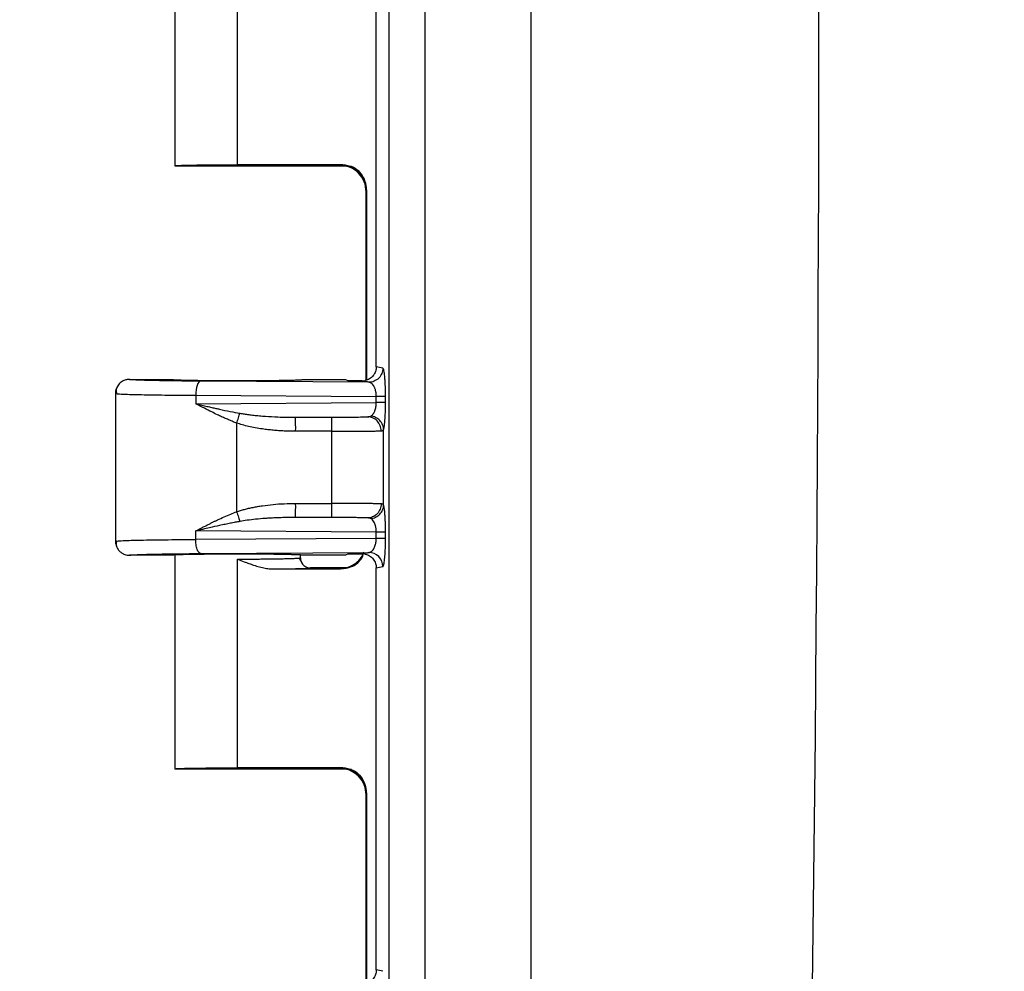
# Model space of a CAD drawing. Header units: inches. Extents: x 1 to 43, y 1 to 33.
# Tile 6 of 20: x 10 to 12.5, y 10.8 to 13.2. Entities that reach past the tile are written whole.
import ezdxf

# ---------------------------------------------------------------- set-up
doc = ezdxf.new("R2010")
doc.units = ezdxf.units.IN
doc.header["$LTSCALE"] = 4
doc.header["$MEASUREMENT"] = 0
doc.layers.add('DIMENSIONS', color=140, linetype='Continuous', lineweight=25)
doc.styles.add('SLDTEXTSTYLE0', font='TXT', dxfattribs={"width": 0.7})
doc.dimstyles.new('SLDDIMSTYLE0', dxfattribs={"dimtxt": 0.339844, "dimasz": 0.52, "dimexe": 0, "dimexo": 0.0625, "dimgap": 0.084961, "dimtad": 0, "dimtih": 1, "dimtoh": 1, "dimrnd": 1e-09, "dimzin": 12, "dimdsep": 46, "dimtxsty": 'SLDTEXTSTYLE0', "dimsah": 1, "dimcen": 0.09, "dimadec": 0, "dimazin": 3, "dimtfac": 1, "dimtofl": 0, "dimtmove": 0, "dimatfit": 3, "dimfxl": 0, "dimfrac": 2, "dimtolj": 1, "dimtzin": 12, "dimarcsym": 0})
doc.dimstyles.new('SLDDIMSTYLE2', dxfattribs={"dimtxt": 0.339844, "dimasz": 0.52, "dimexe": 0, "dimexo": 0.0625, "dimgap": 0.084961, "dimtad": 0, "dimtih": 1, "dimtoh": 1, "dimrnd": 1e-09, "dimzin": 4, "dimdsep": 46, "dimtxsty": 'SLDTEXTSTYLE0', "dimsah": 1, "dimcen": 0.09, "dimadec": 0, "dimazin": 1, "dimtfac": 1, "dimtofl": 0, "dimtmove": 0, "dimatfit": 3, "dimfxl": 0, "dimfrac": 2, "dimtolj": 1, "dimtzin": 12, "dimarcsym": 0})

# ---------------------------------------------------------------- blocks, each defined once
blk = doc.blocks.new('_D_4')
at = {"layer": 'DIMENSIONS'}
for p, q in [((12.1059, 19.3016), (6.2955, 19.3016)), ((6.7955, 19.3016), (6.7955, 14.294)), ((6.1492, 13.6778), (6.0351, 13.6778)), ((6.0351, 13.6778), (6.0351, 13.1377)), ((7.4418, 13.6778), (7.5559, 13.6778)), ((7.5559, 13.6778), (7.5559, 13.1377)), ((6.0351, 13.1377), (6.1492, 13.1377)), ((7.5559, 13.1377), (7.4418, 13.1377)), ((6.7955, 7.2766), (6.7955, 13.0616)), ((12.1059, 7.2766), (6.2955, 7.2766))]:
    blk.add_line(p, q, dxfattribs=at)
for points in [[(6.7955, 19.3016), (6.7155, 18.7816), (6.8755, 18.7816)], [(6.7955, 7.2766), (6.8755, 7.7966), (6.7155, 7.7966)]]:
    blk.add_solid(points, dxfattribs=at)
at = {"layer": 'DIMENSIONS', "char_height": 0.33333, "attachment_point": 1, "style": 'SLDTEXTSTYLE0'}
for s, insert in [('12.03', (6.1492, 14.1836)), ('305.4', (6.1492, 13.5674))]:
    blk.add_mtext(s, dxfattribs=dict(at, insert=insert))
blk = doc.blocks.new('_D_6')
at = {"layer": 'DIMENSIONS'}
for p, q in [((10.9586, 18.9914), (8.1853, 18.9914)), ((8.6853, 18.9914), (8.6853, 14.294)), ((8.039, 13.6778), (7.9248, 13.6778)), ((7.9248, 13.6778), (7.9248, 13.1377)), ((9.3316, 13.6778), (9.4457, 13.6778)), ((9.4457, 13.6778), (9.4457, 13.1377)), ((7.9248, 13.1377), (8.039, 13.1377)), ((9.4457, 13.1377), (9.3316, 13.1377)), ((8.6853, 7.5869), (8.6853, 13.0616)), ((10.9586, 7.5869), (8.1853, 7.5869))]:
    blk.add_line(p, q, dxfattribs=at)
for points in [[(8.6853, 18.9914), (8.6053, 18.4714), (8.7653, 18.4714)], [(8.6853, 7.5869), (8.7653, 8.1069), (8.6053, 8.1069)]]:
    blk.add_solid(points, dxfattribs=at)
at = {"layer": 'DIMENSIONS', "char_height": 0.33333, "attachment_point": 1, "style": 'SLDTEXTSTYLE0'}
for s, insert in [('11.40', (8.039, 14.1836)), ('289.7', (8.039, 13.5674))]:
    blk.add_mtext(s, dxfattribs=dict(at, insert=insert))
blk = doc.blocks.new('_D_7')
at = {"layer": 'DIMENSIONS'}
for p, q in [((12.2718, 19.9141), (4.4057, 19.9141)), ((4.9057, 19.9141), (4.9057, 14.294)), ((4.2594, 13.6778), (4.1453, 13.6778)), ((4.1453, 13.6778), (4.1453, 13.1377)), ((5.552, 13.6778), (5.6661, 13.6778)), ((5.6661, 13.6778), (5.6661, 13.1377)), ((4.1453, 13.1377), (4.2594, 13.1377)), ((5.6661, 13.1377), (5.552, 13.1377)), ((4.9057, 6.6641), (4.9057, 13.0616)), ((12.2718, 6.6641), (4.4057, 6.6641))]:
    blk.add_line(p, q, dxfattribs=at)
for points in [[(4.9057, 19.9141), (4.8257, 19.3941), (4.9857, 19.3941)], [(4.9057, 6.6641), (4.9857, 7.1841), (4.8257, 7.1841)]]:
    blk.add_solid(points, dxfattribs=at)
at = {"layer": 'DIMENSIONS', "char_height": 0.33333, "attachment_point": 1, "style": 'SLDTEXTSTYLE0'}
for s, insert in [('13.25', (4.2594, 14.1836)), ('336.6', (4.2594, 13.5674))]:
    blk.add_mtext(s, dxfattribs=dict(at, insert=insert))

msp = doc.modelspace()

# ---------------------------------------------------------------- linework, layer by layer
for p, q in [((10.9409, 18.711), (10.9409, 7.8672)), ((11.0305, 18.711), (11.0305, 7.8672)), ((11.2943, 17.6836), (11.2943, 8.8946)), ((10.4081, 13.3212), (10.4081, 12.7888)), ((10.5643, 12.7918), (10.5643, 13.311)), ((10.9096, 12.2891), (10.9096, 13.2892)), ((10.4081, 12.7891), (10.8362, 12.7891)), ((10.8208, 12.7918), (10.5643, 12.7918)), ((10.8208, 12.7918), (10.8192, 12.7903)), ((10.8477, 12.7876), (10.8362, 12.7891)), ((10.8842, 12.2557), (10.8842, 12.7253)), ((10.8858, 12.2563), (10.8858, 12.7268)), ((10.9259, 12.2858), (10.9096, 12.2891)), ((10.2956, 12.2579), (10.4006, 12.2579)), ((10.891, 12.2508), (10.4724, 12.2535)), ((10.7281, 12.2579), (10.8332, 12.2579)), ((10.8332, 12.2579), (10.84, 12.2545)), ((10.2606, 12.2232), (10.2606, 11.855)), ((10.2606, 12.2229), (10.267, 12.2221)), ((10.2606, 12.2229), (10.2653, 12.2222)), ((10.4604, 12.2185), (10.4604, 12.1973)), ((10.4604, 12.2185), (10.9096, 12.2156)), ((10.4604, 12.1973), (10.9096, 12.2001)), ((10.9096, 12.2001), (10.9096, 12.2156)), ((10.9325, 12.2001), (10.9325, 12.2156)), ((10.5622, 12.1494), (10.5622, 11.9289)), ((10.7087, 12.1638), (10.8883, 12.1649)), ((10.7087, 12.1638), (10.7989, 12.1638)), ((10.7992, 12.1288), (10.709, 12.1288)), ((10.7992, 11.9494), (10.7992, 12.1288)), ((10.9277, 11.9453), (10.9277, 12.133)), ((10.709, 11.9495), (10.7992, 11.9494)), ((10.8883, 11.9133), (10.7087, 11.9145)), ((10.7989, 11.9144), (10.7087, 11.9145)), ((10.4604, 11.8598), (10.4604, 11.881)), ((10.9096, 11.8781), (10.4604, 11.881)), ((10.2606, 11.8554), (10.2678, 11.856)), ((10.9096, 11.8626), (10.4604, 11.8598)), ((10.9096, 11.8626), (10.9096, 11.8781)), ((10.9325, 11.8626), (10.9325, 11.8781)), ((10.4006, 11.8204), (10.2956, 11.8204)), ((10.4081, 11.8204), (10.4081, 11.2888)), ((10.4724, 11.8248), (10.891, 11.8275)), ((10.5643, 11.2918), (10.5643, 11.811)), ((10.7256, 11.7991), (10.7176, 11.8138)), ((10.7281, 11.8204), (10.7206, 11.8211)), ((10.7206, 11.8141), (10.7206, 11.8204)), ((10.7265, 11.7979), (10.721, 11.8096)), ((10.8332, 11.8204), (10.7281, 11.8204)), ((10.84, 11.8238), (10.8332, 11.8204)), ((10.6443, 11.7867), (10.6842, 11.7868)), ((10.6554, 11.7864), (10.6763, 11.7867)), ((10.6554, 11.7864), (10.8208, 11.7864)), ((10.8362, 11.7891), (10.7456, 11.7891)), ((10.8208, 11.7864), (10.8192, 11.788)), ((10.9096, 11.7892), (10.9259, 11.7925)), ((10.9096, 10.7891), (10.9096, 11.7892)), ((10.8208, 11.2918), (10.5643, 11.2918)), ((10.8208, 11.2918), (10.8192, 11.2903)), ((10.4081, 11.2891), (10.8362, 11.2891)), ((10.8477, 11.2876), (10.8362, 11.2891)), ((10.8858, 11.2268), (10.8842, 11.2253)), ((10.8842, 10.7557), (10.8842, 11.2253)), ((10.8858, 10.7563), (10.8858, 11.2268)), ((10.9259, 10.7858), (10.9096, 10.7891))]:
    msp.add_line(p, q)
at = {"flags": 128}
msp.add_lwpolyline([(10.8858, 12.7268), (10.8849, 12.726), (10.8842, 12.7253)], dxfattribs=at)
for centre, radius, start, end in [((-192.8804, 13.2891), 204.8912, 358.771027, 1.228973), ((9.4181, 12.1372), 1.2909, 359.6278, 1.1811), ((9.4181, 11.9411), 1.2909, 358.8189, 0.3722)]:
    msp.add_arc(centre, radius, start, end)
for points, knots in [([(10.4081, 12.7891), (10.4081, 12.7892), (10.4082, 12.7893), (10.4089, 12.7894), (10.4099, 12.7895), (10.4112, 12.7897), (10.4128, 12.7898), (10.4147, 12.7899), (10.4168, 12.79), (10.4191, 12.7901), (10.4216, 12.7902), (10.4242, 12.7903), (10.427, 12.7904), (10.4299, 12.7905), (10.4328, 12.7906), (10.4358, 12.7907), (10.4389, 12.7907), (10.442, 12.7908), (10.4451, 12.7909), (10.4481, 12.7909), (10.4512, 12.791), (10.457, 12.7911), (10.4659, 12.7912), (10.4787, 12.7914), (10.4922, 12.7915), (10.5062, 12.7916), (10.5205, 12.7917), (10.5351, 12.7918), (10.5497, 12.7918), (10.5595, 12.7918), (10.5643, 12.7918)], [0, 0, 0, 0, 0.0324224, 0.0640642, 0.0949252, 0.1250056, 0.1543052, 0.1828241, 0.2105622, 0.2375196, 0.2636962, 0.289092, 0.3137071, 0.3375414, 0.3605948, 0.3828675, 0.4043594, 0.4250704, 0.4450007, 0.4641501, 0.4825187, 0.5001064, 0.5655549, 0.630157, 0.6939127, 0.7568221, 0.8188855, 0.8801028, 0.9404743, 1, 1, 1, 1]), ([(10.8192, 12.7903), (10.8192, 12.7902), (10.8192, 12.7902), (10.8196, 12.79), (10.8202, 12.7899), (10.8209, 12.7899), (10.8217, 12.7898), (10.8224, 12.7897), (10.8234, 12.7897), (10.8253, 12.7896), (10.8283, 12.7894), (10.8323, 12.7893), (10.835, 12.7892), (10.8362, 12.7891)], [0, 0, 0, 0, 0.104657, 0.198392, 0.281205, 0.353093, 0.414055, 0.46409, 0.5032, 0.588551, 0.750778, 0.889527, 1, 1, 1, 1]), ([(10.8842, 12.7253), (10.8842, 12.7329), (10.8828, 12.7412), (10.8765, 12.7572), (10.8715, 12.7648), (10.8588, 12.7775), (10.8512, 12.7825), (10.8352, 12.7889), (10.8269, 12.7903), (10.8192, 12.7903)], [0, 0, 0, 0, 0.25, 0.25, 0.5, 0.5, 0.75, 0.75, 1, 1, 1, 1]), ([(10.8858, 12.7268), (10.8858, 12.7345), (10.8844, 12.7428), (10.878, 12.7588), (10.8731, 12.7665), (10.8604, 12.7791), (10.8527, 12.7841), (10.8367, 12.7904), (10.8284, 12.7918), (10.8208, 12.7918)], [0, 0, 0, 0, 0.25, 0.25, 0.5, 0.5, 0.75, 0.75, 1, 1, 1, 1]), ([(10.8474, 12.788), (10.852, 12.7859), (10.8612, 12.7818), (10.8749, 12.7661), (10.8839, 12.7461), (10.8844, 12.7314), (10.8847, 12.7244)], [0, 0, 0, 0, 0.2583081, 0.5183934, 0.7690806, 1, 1, 1, 1]), ([(10.9096, 12.2891), (10.9096, 12.2854), (10.909, 12.2816), (10.9064, 12.274), (10.9044, 12.2704), (10.8993, 12.264), (10.8961, 12.2613), (10.8893, 12.2571), (10.8857, 12.2557), (10.8821, 12.2549)], [0, 0, 0, 0, 0.25, 0.25, 0.5, 0.5, 0.75, 0.75, 1, 1, 1, 1]), ([(10.9259, 12.2858), (10.9259, 12.2817), (10.9251, 12.2772), (10.9217, 12.2686), (10.9191, 12.2645), (10.9123, 12.2577), (10.9081, 12.255), (10.8996, 12.2516), (10.8951, 12.2508), (10.891, 12.2508)], [0, 0, 0, 0, 0.25, 0.25, 0.5, 0.5, 0.75, 0.75, 1, 1, 1, 1]), ([(10.9321, 12.2407), (10.932, 12.2422), (10.9319, 12.2452), (10.9317, 12.2497), (10.9314, 12.2542), (10.9311, 12.2588), (10.9307, 12.2639), (10.9302, 12.269), (10.9296, 12.2736), (10.929, 12.2773), (10.9283, 12.2809), (10.9275, 12.2838), (10.9266, 12.2854), (10.9261, 12.2857), (10.9259, 12.2858)], [0, 0, 0, 0, 0.053905, 0.111729, 0.173409, 0.239044, 0.308691, 0.408977, 0.502692, 0.579745, 0.670567, 0.800449, 0.910157, 1, 1, 1, 1]), ([(10.2956, 12.2579), (10.2944, 12.2578), (10.292, 12.2578), (10.2881, 12.2572), (10.2838, 12.256), (10.2793, 12.254), (10.2746, 12.2511), (10.2701, 12.2471), (10.2661, 12.2421), (10.263, 12.2362), (10.2609, 12.2297), (10.2607, 12.2251), (10.2606, 12.2229)], [0, 0, 0, 0, 0.061797, 0.132851, 0.213602, 0.304231, 0.404507, 0.513631, 0.63013, 0.751855, 0.876122, 1, 1, 1, 1]), ([(10.4724, 12.2535), (10.4466, 12.2536), (10.4223, 12.2539), (10.3788, 12.2544), (10.3597, 12.2548), (10.3283, 12.2556), (10.3161, 12.256), (10.2997, 12.2569), (10.2955, 12.2574), (10.2956, 12.2579)], [0, 0, 0, 0, 0.25, 0.25, 0.5, 0.5, 0.75, 0.75, 1, 1, 1, 1]), ([(10.4006, 12.2579), (10.4006, 12.2578), (10.4007, 12.2577), (10.4013, 12.2576), (10.4023, 12.2575), (10.4037, 12.2573), (10.4053, 12.2572), (10.4072, 12.2571), (10.4094, 12.257), (10.4118, 12.2568), (10.4144, 12.2567), (10.4172, 12.2566), (10.4201, 12.2565), (10.4231, 12.2564), (10.4262, 12.2564), (10.4293, 12.2563), (10.4325, 12.2562), (10.4357, 12.2561), (10.439, 12.256), (10.4422, 12.256), (10.4453, 12.2559), (10.4578, 12.2557), (10.4824, 12.2554), (10.5225, 12.2551), (10.5713, 12.255), (10.628, 12.2552), (10.6672, 12.2556), (10.6866, 12.256), (10.6931, 12.2561), (10.6995, 12.2563), (10.7057, 12.2564), (10.7116, 12.2566), (10.717, 12.2569), (10.7216, 12.2571), (10.7252, 12.2573), (10.7276, 12.2576), (10.7279, 12.2578), (10.7281, 12.2579)], [0, 0, 0, 0, 0.0163312, 0.0322623, 0.0477934, 0.0629242, 0.077655, 0.0919856, 0.1059162, 0.1194465, 0.1325767, 0.1453068, 0.1576367, 0.1695665, 0.1810961, 0.1922256, 0.2029548, 0.2132839, 0.2232129, 0.2327416, 0.2418702, 0.2505986, 0.3369198, 0.4202116, 0.5004735, 0.6215967, 0.7494546, 0.7673108, 0.7867671, 0.8078232, 0.830479, 0.8547344, 0.8805893, 0.9080435, 0.9370968, 0.967749, 1, 1, 1, 1]), ([(10.4724, 12.2535), (10.4693, 12.2533), (10.4662, 12.2495), (10.4618, 12.2365), (10.4605, 12.2275), (10.4604, 12.2185)], [0, 0, 0, 0, 0.5, 0.5, 1, 1, 1, 1]), ([(10.8748, 12.2541), (10.8736, 12.2541), (10.8709, 12.2541), (10.867, 12.2542), (10.863, 12.2542), (10.8588, 12.2542), (10.8547, 12.2543), (10.8506, 12.2543), (10.8457, 12.2544), (10.8422, 12.2544), (10.84, 12.2545)], [0, 0, 0, 0, 0.09783, 0.201589, 0.311929, 0.429391, 0.554425, 0.668953, 0.800187, 1, 1, 1, 1]), ([(10.8748, 12.2541), (10.8761, 12.2542), (10.8785, 12.2542), (10.8809, 12.2547), (10.8821, 12.2549)], [0, 0, 0, 0, 0.503614, 1, 1, 1, 1]), ([(10.891, 12.2508), (10.8899, 12.251), (10.8872, 12.2516), (10.8829, 12.2525), (10.8787, 12.2533), (10.876, 12.2539), (10.8748, 12.2541)], [0, 0, 0, 0, 0.208468, 0.499955, 0.790822, 1, 1, 1, 1]), ([(10.9096, 12.2156), (10.9096, 12.2167), (10.9096, 12.2188), (10.9093, 12.2219), (10.9089, 12.225), (10.9083, 12.2281), (10.9076, 12.2312), (10.9067, 12.2341), (10.9057, 12.2369), (10.9041, 12.2404), (10.9017, 12.2443), (10.8987, 12.2476), (10.895, 12.2501), (10.8925, 12.2506), (10.891, 12.2508)], [0, 0, 0, 0, 0.0482046, 0.0974452, 0.1480562, 0.2003459, 0.2545939, 0.3110509, 0.3699391, 0.4314546, 0.5566339, 0.7010797, 0.8231145, 1, 1, 1, 1]), ([(10.2671, 12.2432), (10.2652, 12.2397), (10.2614, 12.2327), (10.2631, 12.2254), (10.2639, 12.2218)], [0, 0, 0, 0, 0.501141, 1, 1, 1, 1]), ([(10.9325, 12.2156), (10.9325, 12.2172), (10.9325, 12.2205), (10.9325, 12.2255), (10.9324, 12.2305), (10.9323, 12.2357), (10.9321, 12.239), (10.9321, 12.2407)], [0, 0, 0, 0, 0.186912, 0.380277, 0.580175, 0.786771, 1, 1, 1, 1]), ([(10.2653, 12.2222), (10.266, 12.2221), (10.2683, 12.2217), (10.288, 12.2209), (10.3274, 12.2198), (10.3886, 12.219), (10.4369, 12.2186), (10.4604, 12.2185)], [0, 0, 0, 0, 0.071392, 0.248048, 0.516417, 0.763756, 1, 1, 1, 1]), ([(10.8961, 12.1665), (10.8968, 12.1669), (10.898, 12.1677), (10.8997, 12.1693), (10.9013, 12.1711), (10.9027, 12.1731), (10.904, 12.1753), (10.9051, 12.1775), (10.9064, 12.1805), (10.9076, 12.1844), (10.9088, 12.1895), (10.9095, 12.1948), (10.9096, 12.1984), (10.9096, 12.2001)], [0, 0, 0, 0, 0.096246, 0.187023, 0.272383, 0.352389, 0.427119, 0.496666, 0.561148, 0.679945, 0.791611, 0.897695, 1, 1, 1, 1]), ([(10.9325, 12.2156), (10.9319, 12.2156), (10.9295, 12.2156), (10.9214, 12.2156), (10.9158, 12.2156), (10.9096, 12.2156)], [0, 0, 0, 0, 0.5, 0.5, 1, 1, 1, 1]), ([(10.9325, 12.2001), (10.9319, 12.2001), (10.9293, 12.2001), (10.9209, 12.2001), (10.9152, 12.2001), (10.9096, 12.2001)], [0, 0, 0, 0, 0.5, 0.5, 1, 1, 1, 1]), ([(10.9298, 12.1442), (10.93, 12.1452), (10.9302, 12.147), (10.9305, 12.1501), (10.9308, 12.1532), (10.9311, 12.1564), (10.9314, 12.1616), (10.9319, 12.1691), (10.9323, 12.1793), (10.9325, 12.1897), (10.9325, 12.1967), (10.9325, 12.2001)], [0, 0, 0, 0, 0.073593, 0.144759, 0.213422, 0.279558, 0.343192, 0.516676, 0.684328, 0.84532, 1, 1, 1, 1]), ([(10.4604, 12.1973), (10.4653, 12.1961), (10.4746, 12.1939), (10.488, 12.1909), (10.4998, 12.1882), (10.5101, 12.1859), (10.5254, 12.1825), (10.5452, 12.1783), (10.5624, 12.1752), (10.5704, 12.1737)], [0, 0, 0, 0, 0.1376, 0.260771, 0.369514, 0.463828, 0.543714, 0.786319, 1, 1, 1, 1]), ([(10.5622, 12.1494), (10.5592, 12.1505), (10.5532, 12.1528), (10.544, 12.1566), (10.5344, 12.1608), (10.5245, 12.1652), (10.5129, 12.1706), (10.4987, 12.1776), (10.4806, 12.1867), (10.4676, 12.1935), (10.4604, 12.1973)], [0, 0, 0, 0, 0.082337, 0.16922, 0.26067, 0.356706, 0.457343, 0.597548, 0.778432, 1, 1, 1, 1]), ([(10.5622, 12.1494), (10.5637, 12.1538), (10.5652, 12.1584), (10.5681, 12.1669), (10.5694, 12.1707), (10.5704, 12.1737)], [0, 0, 0, 0, 0.5, 0.5, 1, 1, 1, 1]), ([(10.5704, 12.1737), (10.5738, 12.1731), (10.5811, 12.1719), (10.5925, 12.1703), (10.6052, 12.1687), (10.619, 12.1674), (10.6389, 12.1658), (10.669, 12.1641), (10.694, 12.1639), (10.7087, 12.1638)], [0, 0, 0, 0, 0.075203, 0.15861, 0.250235, 0.350092, 0.458189, 0.683202, 1, 1, 1, 1]), ([(10.709, 12.1288), (10.7042, 12.1288), (10.6947, 12.1289), (10.6806, 12.1294), (10.6667, 12.1302), (10.6529, 12.1313), (10.6394, 12.1328), (10.6246, 12.1347), (10.6088, 12.1373), (10.5923, 12.1408), (10.5768, 12.1446), (10.5669, 12.1478), (10.5622, 12.1494)], [0, 0, 0, 0, 0.096247, 0.191155, 0.284775, 0.377162, 0.468372, 0.558461, 0.678167, 0.791512, 0.898706, 1, 1, 1, 1]), ([(10.7989, 12.1638), (10.8039, 12.1638), (10.8088, 12.1638), (10.8185, 12.1638), (10.8231, 12.1639), (10.8326, 12.1639), (10.8372, 12.164), (10.8459, 12.164), (10.85, 12.1641), (10.862, 12.1642), (10.8689, 12.1644), (10.8806, 12.1646), (10.8851, 12.1648), (10.8883, 12.1649)], [0, 0, 0, 0, 0.125, 0.125, 0.25, 0.25, 0.375, 0.375, 0.5, 0.5, 0.75, 0.75, 1, 1, 1, 1]), ([(10.7992, 12.1288), (10.7991, 12.1379), (10.7991, 12.1469), (10.799, 12.1598), (10.799, 12.1637), (10.7989, 12.1638)], [0, 0, 0, 0, 0.5, 0.5, 1, 1, 1, 1]), ([(10.8883, 12.1649), (10.8899, 12.165), (10.8929, 12.1651), (10.8951, 12.1661), (10.8961, 12.1665)], [0, 0, 0, 0, 0.5264477, 1, 1, 1, 1]), ([(10.9215, 12.1299), (10.9214, 12.1341), (10.9207, 12.1385), (10.9174, 12.1471), (10.9149, 12.1512), (10.9084, 12.158), (10.9045, 12.1607), (10.8964, 12.1641), (10.8922, 12.1649), (10.8883, 12.1649)], [0, 0, 0, 0, 0.25, 0.25, 0.5, 0.5, 0.75, 0.75, 1, 1, 1, 1]), ([(10.9277, 12.133), (10.9276, 12.1368), (10.9269, 12.1409), (10.9237, 12.1487), (10.9212, 12.1524), (10.9152, 12.1588), (10.9115, 12.1614), (10.9039, 12.165), (10.8999, 12.1661), (10.8961, 12.1665)], [0, 0, 0, 0, 0.25, 0.25, 0.5, 0.5, 0.75, 0.75, 1, 1, 1, 1]), ([(10.7992, 12.1288), (10.8016, 12.1288), (10.8065, 12.1288), (10.8138, 12.1288), (10.8213, 12.1288), (10.8288, 12.1289), (10.8363, 12.1289), (10.8439, 12.1289), (10.8513, 12.129), (10.8587, 12.129), (10.866, 12.1291), (10.8731, 12.1291), (10.88, 12.1292), (10.8866, 12.1293), (10.8929, 12.1293), (10.8989, 12.1294), (10.9044, 12.1295), (10.9095, 12.1296), (10.9141, 12.1297), (10.9182, 12.1298), (10.9204, 12.1299), (10.9215, 12.1299)], [0, 0, 0, 0, 0.045128, 0.091077, 0.137852, 0.185456, 0.233891, 0.283163, 0.333277, 0.384235, 0.436035, 0.488672, 0.542144, 0.596452, 0.6516, 0.707585, 0.764404, 0.82205, 0.880526, 0.93984, 1, 1, 1, 1]), ([(10.9215, 12.1299), (10.9221, 12.13), (10.9234, 12.1301), (10.925, 12.1305), (10.9262, 12.1311), (10.9272, 12.1319), (10.9275, 12.1326), (10.9277, 12.133)], [0, 0, 0, 0, 0.211874, 0.417991, 0.618314, 0.812396, 1, 1, 1, 1]), ([(10.9277, 12.133), (10.9279, 12.1335), (10.9282, 12.1346), (10.9287, 12.1366), (10.9291, 12.1389), (10.9295, 12.1414), (10.9297, 12.1433), (10.9298, 12.1442)], [0, 0, 0, 0, 0.212192, 0.418219, 0.618097, 0.811954, 1, 1, 1, 1]), ([(10.4604, 11.881), (10.4636, 11.8827), (10.4699, 11.886), (10.479, 11.8907), (10.4874, 11.895), (10.4952, 11.8989), (10.5023, 11.9025), (10.5086, 11.9056), (10.5182, 11.9102), (10.531, 11.916), (10.5469, 11.9229), (10.5572, 11.9269), (10.5622, 11.9289)], [0, 0, 0, 0, 0.100394, 0.193278, 0.278654, 0.35652, 0.42688, 0.489732, 0.545081, 0.709272, 0.860884, 1, 1, 1, 1]), ([(10.5622, 11.9289), (10.5653, 11.9299), (10.5717, 11.932), (10.5817, 11.9348), (10.5921, 11.9374), (10.603, 11.9397), (10.6144, 11.9419), (10.631, 11.9445), (10.6531, 11.9471), (10.6807, 11.9491), (10.6995, 11.9493), (10.709, 11.9495)], [0, 0, 0, 0, 0.066753, 0.13616, 0.208303, 0.283254, 0.361075, 0.441825, 0.62264, 0.808552, 1, 1, 1, 1]), ([(10.5622, 11.9289), (10.5638, 11.9241), (10.5654, 11.9193), (10.5683, 11.911), (10.5695, 11.9074), (10.5704, 11.9046)], [0, 0, 0, 0, 0.5, 0.5, 1, 1, 1, 1]), ([(10.7989, 11.9144), (10.799, 11.9146), (10.799, 11.9184), (10.7991, 11.9314), (10.7991, 11.9404), (10.7992, 11.9494)], [0, 0, 0, 0, 0.5, 0.5, 1, 1, 1, 1]), ([(10.9215, 11.9483), (10.9207, 11.9483), (10.9191, 11.9484), (10.9163, 11.9485), (10.9132, 11.9486), (10.9098, 11.9486), (10.9062, 11.9487), (10.9023, 11.9488), (10.8981, 11.9489), (10.8938, 11.9489), (10.8893, 11.949), (10.8845, 11.949), (10.8797, 11.9491), (10.8746, 11.9491), (10.8695, 11.9492), (10.8643, 11.9492), (10.859, 11.9493), (10.8536, 11.9493), (10.8481, 11.9493), (10.8427, 11.9493), (10.8372, 11.9494), (10.8317, 11.9494), (10.8262, 11.9494), (10.8207, 11.9494), (10.8152, 11.9494), (10.8098, 11.9494), (10.8045, 11.9494), (10.8009, 11.9494), (10.7992, 11.9494)], [0, 0, 0, 0, 0.044048, 0.087643, 0.130787, 0.173485, 0.21574, 0.257553, 0.298923, 0.339848, 0.380325, 0.420354, 0.459935, 0.499069, 0.537758, 0.576, 0.613795, 0.65114, 0.688034, 0.724477, 0.760471, 0.796018, 0.83112, 0.865778, 0.899994, 0.933768, 0.967103, 1, 1, 1, 1]), ([(10.9215, 11.9483), (10.9214, 11.9442), (10.9207, 11.9398), (10.9174, 11.9312), (10.9149, 11.9271), (10.9084, 11.9202), (10.9045, 11.9176), (10.8964, 11.9141), (10.8922, 11.9133), (10.8883, 11.9133)], [0, 0, 0, 0, 0.25, 0.25, 0.5, 0.5, 0.75, 0.75, 1, 1, 1, 1]), ([(10.8961, 11.9118), (10.8999, 11.9122), (10.9039, 11.9133), (10.9115, 11.9169), (10.9152, 11.9195), (10.9212, 11.9258), (10.9237, 11.9296), (10.9269, 11.9374), (10.9276, 11.9414), (10.9277, 11.9453)], [0, 0, 0, 0, 0.25, 0.25, 0.5, 0.5, 0.75, 0.75, 1, 1, 1, 1]), ([(10.9277, 11.9453), (10.9275, 11.9456), (10.9272, 11.9464), (10.9262, 11.9472), (10.925, 11.9478), (10.9234, 11.9482), (10.9221, 11.9483), (10.9215, 11.9483)], [0, 0, 0, 0, 0.187806, 0.382007, 0.582268, 0.788268, 1, 1, 1, 1]), ([(10.9298, 11.934), (10.9297, 11.935), (10.9295, 11.9368), (10.9291, 11.9393), (10.9287, 11.9416), (10.9282, 11.9437), (10.9279, 11.9447), (10.9277, 11.9453)], [0, 0, 0, 0, 0.187915, 0.381711, 0.581593, 0.787686, 1, 1, 1, 1]), ([(10.9325, 11.8781), (10.9325, 11.8798), (10.9325, 11.8832), (10.9325, 11.8884), (10.9324, 11.8936), (10.9322, 11.8988), (10.9321, 11.9039), (10.9318, 11.909), (10.9316, 11.9139), (10.9313, 11.9189), (10.9309, 11.9241), (10.9304, 11.9294), (10.93, 11.9325), (10.9298, 11.934)], [0, 0, 0, 0, 0.076595, 0.154788, 0.234531, 0.315911, 0.398984, 0.483692, 0.569863, 0.657318, 0.76451, 0.878774, 1, 1, 1, 1]), ([(10.5704, 11.9046), (10.5665, 11.9039), (10.5585, 11.9024), (10.5462, 11.9), (10.5332, 11.8974), (10.5159, 11.8937), (10.4914, 11.8882), (10.4718, 11.8836), (10.4604, 11.881)], [0, 0, 0, 0, 0.1027251, 0.2126226, 0.3296955, 0.4539464, 0.6819862, 1, 1, 1, 1]), ([(10.7087, 11.9145), (10.7023, 11.9144), (10.6903, 11.9144), (10.6732, 11.914), (10.6582, 11.9135), (10.6452, 11.9128), (10.6291, 11.9118), (10.6103, 11.9101), (10.5892, 11.9077), (10.5763, 11.9056), (10.5704, 11.9046)], [0, 0, 0, 0, 0.1377131, 0.2607524, 0.3691184, 0.462812, 0.5418344, 0.7173889, 0.8700922, 1, 1, 1, 1]), ([(10.8883, 11.9133), (10.8867, 11.9134), (10.8838, 11.9135), (10.8802, 11.9136), (10.8776, 11.9137), (10.8763, 11.9137), (10.8718, 11.9138), (10.8686, 11.9139), (10.8616, 11.914), (10.858, 11.9141), (10.846, 11.9142), (10.8372, 11.9143), (10.8185, 11.9144), (10.8088, 11.9144), (10.7989, 11.9144)], [0, 0, 0, 0, 0.125, 0.1875, 0.1875, 0.25, 0.25, 0.375, 0.375, 0.5, 0.5, 0.75, 0.75, 1, 1, 1, 1]), ([(10.8961, 11.9118), (10.8957, 11.912), (10.8947, 11.9125), (10.8929, 11.9129), (10.8907, 11.9132), (10.8891, 11.9133), (10.8883, 11.9133)], [0, 0, 0, 0, 0.231074, 0.473921, 0.729855, 1, 1, 1, 1]), ([(10.9096, 11.8781), (10.9096, 11.8791), (10.9096, 11.8811), (10.9093, 11.8841), (10.909, 11.8871), (10.9085, 11.8901), (10.9078, 11.893), (10.907, 11.8958), (10.9057, 11.8996), (10.9035, 11.9041), (10.9002, 11.9089), (10.8975, 11.9108), (10.8961, 11.9118)], [0, 0, 0, 0, 0.0581533, 0.117281, 0.1777463, 0.2398888, 0.3040214, 0.370429, 0.4393682, 0.5974624, 0.7840107, 1, 1, 1, 1]), ([(10.2606, 11.8554), (10.2606, 11.8545), (10.2606, 11.8521), (10.2613, 11.8476), (10.2631, 11.8418), (10.2663, 11.8358), (10.2709, 11.8302), (10.2767, 11.8256), (10.2833, 11.8224), (10.2896, 11.8207), (10.2937, 11.8205), (10.2956, 11.8204)], [0, 0, 0, 0, 0.047945, 0.130171, 0.250182, 0.374425, 0.500097, 0.645073, 0.777641, 0.896069, 1, 1, 1, 1]), ([(10.2639, 11.8565), (10.2631, 11.8528), (10.2614, 11.8456), (10.2652, 11.8386), (10.2671, 11.835)], [0, 0, 0, 0, 0.498858, 1, 1, 1, 1]), ([(10.2678, 11.856), (10.2704, 11.8563), (10.276, 11.8571), (10.3165, 11.8582), (10.3769, 11.8592), (10.4333, 11.8596), (10.4604, 11.8598)], [0, 0, 0, 0, 0.201609, 0.437424, 0.729691, 1, 1, 1, 1]), ([(10.4724, 11.8248), (10.471, 11.8249), (10.4695, 11.8257), (10.4666, 11.8291), (10.4652, 11.8318), (10.4628, 11.8386), (10.4619, 11.8427), (10.4607, 11.8513), (10.4604, 11.8557), (10.4604, 11.8598)], [0, 0, 0, 0, 0.25, 0.25, 0.5, 0.5, 0.75, 0.75, 1, 1, 1, 1]), ([(10.891, 11.8275), (10.8917, 11.8275), (10.8929, 11.8276), (10.8946, 11.8282), (10.8961, 11.829), (10.8974, 11.8298), (10.8993, 11.8313), (10.9017, 11.834), (10.9044, 11.8383), (10.9063, 11.8429), (10.9078, 11.8475), (10.9088, 11.8525), (10.9095, 11.8575), (10.9096, 11.861), (10.9096, 11.8626)], [0, 0, 0, 0, 0.077256, 0.145774, 0.205556, 0.256603, 0.298921, 0.443048, 0.568374, 0.665424, 0.756114, 0.841349, 0.92222, 1, 1, 1, 1]), ([(10.9325, 11.8781), (10.9319, 11.8781), (10.9295, 11.8781), (10.9214, 11.8781), (10.9158, 11.8781), (10.9096, 11.8781)], [0, 0, 0, 0, 0.5, 0.5, 1, 1, 1, 1]), ([(10.9325, 11.8626), (10.9319, 11.8626), (10.9293, 11.8626), (10.9208, 11.8626), (10.9152, 11.8626), (10.9096, 11.8626)], [0, 0, 0, 0, 0.5, 0.5, 1, 1, 1, 1]), ([(10.9321, 11.8374), (10.9321, 11.8389), (10.9322, 11.8417), (10.9323, 11.846), (10.9324, 11.8507), (10.9325, 11.8562), (10.9325, 11.8605), (10.9325, 11.8626)], [0, 0, 0, 0, 0.1823533, 0.3528874, 0.5116467, 0.7469272, 1, 1, 1, 1]), ([(10.9259, 11.7925), (10.926, 11.7925), (10.9261, 11.7925), (10.9266, 11.7928), (10.9273, 11.7939), (10.9281, 11.7966), (10.929, 11.8008), (10.9299, 11.8068), (10.9307, 11.8142), (10.9313, 11.8221), (10.9318, 11.8297), (10.932, 11.8349), (10.9321, 11.8374)], [0, 0, 0, 0, 0.021103, 0.05789, 0.1781, 0.294365, 0.407421, 0.549989, 0.691542, 0.803165, 0.905989, 1, 1, 1, 1]), ([(10.2956, 11.8204), (10.2955, 11.8209), (10.2997, 11.8213), (10.3161, 11.8223), (10.3283, 11.8227), (10.3597, 11.8235), (10.3788, 11.8238), (10.4223, 11.8244), (10.4466, 11.8246), (10.4724, 11.8248)], [0, 0, 0, 0, 0.25, 0.25, 0.5, 0.5, 0.75, 0.75, 1, 1, 1, 1]), ([(10.7281, 11.8204), (10.728, 11.8204), (10.7279, 11.8205), (10.7273, 11.8207), (10.7263, 11.8208), (10.725, 11.8209), (10.7233, 11.8211), (10.7214, 11.8212), (10.7192, 11.8213), (10.7168, 11.8214), (10.7142, 11.8215), (10.7114, 11.8216), (10.7085, 11.8217), (10.7055, 11.8218), (10.7024, 11.8219), (10.6993, 11.822), (10.6961, 11.8221), (10.6929, 11.8221), (10.6897, 11.8222), (10.6865, 11.8223), (10.6833, 11.8223), (10.6709, 11.8226), (10.6462, 11.8229), (10.6061, 11.8232), (10.5573, 11.8233), (10.5006, 11.8231), (10.4614, 11.8226), (10.442, 11.8223), (10.4355, 11.8221), (10.4291, 11.822), (10.4229, 11.8218), (10.417, 11.8216), (10.4116, 11.8214), (10.407, 11.8212), (10.4035, 11.8209), (10.401, 11.8207), (10.4007, 11.8205), (10.4006, 11.8204)], [0, 0, 0, 0, 0.016331, 0.032262, 0.047793, 0.062924, 0.077655, 0.091986, 0.105916, 0.119447, 0.132577, 0.145307, 0.157637, 0.169566, 0.181096, 0.192226, 0.202955, 0.213284, 0.223213, 0.232742, 0.24187, 0.250599, 0.33692, 0.420212, 0.500474, 0.621597, 0.749455, 0.767311, 0.786767, 0.807823, 0.830479, 0.854734, 0.880589, 0.908043, 0.937097, 0.967749, 1, 1, 1, 1]), ([(10.5643, 11.811), (10.5669, 11.811), (10.5721, 11.811), (10.5799, 11.811), (10.5877, 11.811), (10.5955, 11.8111), (10.6033, 11.8111), (10.611, 11.8111), (10.6187, 11.8112), (10.6263, 11.8113), (10.6338, 11.8113), (10.6411, 11.8114), (10.6483, 11.8115), (10.6553, 11.8116), (10.6621, 11.8117), (10.6686, 11.8118), (10.675, 11.8119), (10.6814, 11.8121), (10.6878, 11.8122), (10.6941, 11.8124), (10.7001, 11.8126), (10.7056, 11.8128), (10.7106, 11.813), (10.7148, 11.8133), (10.718, 11.8135), (10.7201, 11.8138), (10.7204, 11.814), (10.7206, 11.8141)], [0, 0, 0, 0, 0.031566, 0.063385, 0.095456, 0.12778, 0.160357, 0.193186, 0.226267, 0.259602, 0.293189, 0.327029, 0.361121, 0.395467, 0.430065, 0.464916, 0.50002, 0.538205, 0.579016, 0.622452, 0.668513, 0.7172, 0.768511, 0.822447, 0.879007, 0.938192, 1, 1, 1, 1]), ([(10.5643, 11.811), (10.5697, 11.8088), (10.5791, 11.805), (10.5925, 11.8001), (10.6051, 11.7956), (10.6188, 11.7916), (10.6326, 11.7885), (10.6449, 11.7867), (10.6522, 11.7865), (10.6554, 11.7864)], [0, 0, 0, 0, 0.184983, 0.319957, 0.451454, 0.608211, 0.767652, 0.899287, 1, 1, 1, 1]), ([(10.7206, 11.8141), (10.7206, 11.8133), (10.7206, 11.8113), (10.7212, 11.8081), (10.7224, 11.8044), (10.7245, 11.8003), (10.7276, 11.7965), (10.7309, 11.7938), (10.7337, 11.7921), (10.7367, 11.7907), (10.7406, 11.7894), (10.7439, 11.7892), (10.7456, 11.7891)], [0, 0, 0, 0, 0.064468, 0.148364, 0.25027, 0.365066, 0.500091, 0.621086, 0.684857, 0.750343, 0.87404, 1, 1, 1, 1]), ([(10.8192, 11.788), (10.8249, 11.788), (10.8309, 11.7887), (10.8429, 11.7921), (10.8488, 11.7948), (10.8599, 11.8019), (10.8649, 11.8063), (10.8734, 11.8165), (10.8768, 11.8222), (10.8792, 11.8281)], [0, 0, 0, 0, 0.25, 0.25, 0.5, 0.5, 0.75, 0.75, 1, 1, 1, 1]), ([(10.8208, 11.7864), (10.8299, 11.7876), (10.8488, 11.7901), (10.8688, 11.8045), (10.8749, 11.8169), (10.8767, 11.8203)], [0, 0, 0, 0, 0.3997721, 0.8318988, 1, 1, 1, 1]), ([(10.84, 11.8238), (10.843, 11.8238), (10.8479, 11.8239), (10.8552, 11.824), (10.8617, 11.8241), (10.8683, 11.8241), (10.8727, 11.8241), (10.8748, 11.8241)], [0, 0, 0, 0, 0.273621, 0.461033, 0.658418, 0.837284, 1, 1, 1, 1]), ([(10.8748, 11.8241), (10.876, 11.8244), (10.8787, 11.8249), (10.883, 11.8258), (10.8872, 11.8267), (10.8899, 11.8272), (10.891, 11.8275)], [0, 0, 0, 0, 0.213008, 0.500046, 0.791534, 1, 1, 1, 1]), ([(10.8821, 11.8233), (10.8813, 11.8235), (10.8797, 11.8238), (10.8773, 11.8241), (10.8757, 11.8241), (10.8748, 11.8241)], [0, 0, 0, 0, 0.329966, 0.663664, 1, 1, 1, 1]), ([(10.8821, 11.8233), (10.8857, 11.8225), (10.8893, 11.8211), (10.8961, 11.817), (10.8993, 11.8143), (10.9044, 11.8079), (10.9064, 11.8042), (10.909, 11.7967), (10.9096, 11.7929), (10.9096, 11.7892)], [0, 0, 0, 0, 0.25, 0.25, 0.5, 0.5, 0.75, 0.75, 1, 1, 1, 1]), ([(10.9259, 11.7925), (10.9259, 11.8016), (10.9221, 11.8107), (10.9092, 11.8237), (10.9002, 11.8274), (10.891, 11.8275)], [0, 0, 0, 0, 0.5, 0.5, 1, 1, 1, 1]), ([(10.6763, 11.7867), (10.6818, 11.7868), (10.7001, 11.787), (10.7224, 11.7876), (10.7416, 11.7883), (10.7442, 11.7889), (10.7456, 11.7891)], [0, 0, 0, 0, 0.127048, 0.418026, 0.708979, 1, 1, 1, 1]), ([(10.8362, 11.7891), (10.835, 11.7891), (10.8322, 11.789), (10.8283, 11.7889), (10.8252, 11.7887), (10.822, 11.7885), (10.8201, 11.7883), (10.8192, 11.7881), (10.8192, 11.788), (10.8192, 11.788)], [0, 0, 0, 0, 0.112531, 0.252828, 0.417645, 0.501689, 0.748834, 0.87443, 1, 1, 1, 1]), ([(10.4081, 11.2891), (10.4081, 11.2892), (10.4082, 11.2893), (10.4089, 11.2894), (10.4099, 11.2895), (10.4112, 11.2897), (10.4128, 11.2898), (10.4147, 11.2899), (10.4168, 11.29), (10.4191, 11.2901), (10.4216, 11.2902), (10.4242, 11.2903), (10.427, 11.2904), (10.4299, 11.2905), (10.4328, 11.2906), (10.4358, 11.2907), (10.4389, 11.2907), (10.442, 11.2908), (10.4451, 11.2909), (10.4481, 11.2909), (10.4512, 11.291), (10.457, 11.2911), (10.4659, 11.2912), (10.4787, 11.2914), (10.4922, 11.2915), (10.5062, 11.2916), (10.5205, 11.2917), (10.5351, 11.2918), (10.5497, 11.2918), (10.5595, 11.2918), (10.5643, 11.2918)], [0, 0, 0, 0, 0.032422, 0.064064, 0.094925, 0.125006, 0.154305, 0.182824, 0.210562, 0.23752, 0.263696, 0.289092, 0.313707, 0.337541, 0.360595, 0.382868, 0.404359, 0.42507, 0.445001, 0.46415, 0.482519, 0.500106, 0.565555, 0.630157, 0.693913, 0.756822, 0.818885, 0.880103, 0.940474, 1, 1, 1, 1]), ([(10.8858, 11.2268), (10.8858, 11.2345), (10.8844, 11.2428), (10.878, 11.2588), (10.8731, 11.2665), (10.8604, 11.2791), (10.8527, 11.2841), (10.8367, 11.2904), (10.8284, 11.2918), (10.8208, 11.2918)], [0, 0, 0, 0, 0.25, 0.25, 0.5, 0.5, 0.75, 0.75, 1, 1, 1, 1]), ([(10.8192, 11.2903), (10.8192, 11.2902), (10.8192, 11.2902), (10.8196, 11.29), (10.8202, 11.2899), (10.8209, 11.2899), (10.8217, 11.2898), (10.8224, 11.2897), (10.8234, 11.2897), (10.8253, 11.2896), (10.8283, 11.2894), (10.8323, 11.2893), (10.835, 11.2892), (10.8362, 11.2891)], [0, 0, 0, 0, 0.104657, 0.198392, 0.281205, 0.353093, 0.414055, 0.46409, 0.5032, 0.588551, 0.750778, 0.889527, 1, 1, 1, 1]), ([(10.8842, 11.2253), (10.8842, 11.2329), (10.8828, 11.2412), (10.8765, 11.2572), (10.8715, 11.2648), (10.8588, 11.2775), (10.8512, 11.2825), (10.8352, 11.2889), (10.8269, 11.2903), (10.8192, 11.2903)], [0, 0, 0, 0, 0.25, 0.25, 0.5, 0.5, 0.75, 0.75, 1, 1, 1, 1]), ([(10.8474, 11.288), (10.852, 11.2859), (10.8612, 11.2818), (10.8749, 11.2661), (10.8839, 11.2461), (10.8844, 11.2314), (10.8847, 11.2244)], [0, 0, 0, 0, 0.2583081, 0.5183934, 0.7690806, 1, 1, 1, 1]), ([(10.9096, 10.7891), (10.9096, 10.7854), (10.909, 10.7816), (10.9064, 10.774), (10.9044, 10.7704), (10.8993, 10.764), (10.8961, 10.7613), (10.8893, 10.7571), (10.8857, 10.7557), (10.8821, 10.7549)], [0, 0, 0, 0, 0.25, 0.25, 0.5, 0.5, 0.75, 0.75, 1, 1, 1, 1])]:
    msp.add_open_spline(points, degree=3, knots=knots)

# ---------------------------------------------------------------- dimensions: what is measured, and where the dimension line sits
at = {"layer": 'DIMENSIONS'}
for base, p1, p2, dimstyle, picture, middle in [((4.9057, 6.6641), (12.4718, 19.9141), (12.4718, 6.6641), 'SLDDIMSTYLE0', '_D_7', (4.9057, 13.6778)), ((6.7954932, 7.2766312), (12.3058514, 19.3016313), (12.3058514, 7.2766312), 'SLDDIMSTYLE0', '_D_4', (6.7954932, 13.6778023)), ((8.6853, 7.5869), (11.1586, 18.9914), (11.1586, 7.5869), 'SLDDIMSTYLE2', '_D_6', (8.6853, 13.6778))]:
    dim = msp.add_linear_dim(base=base, p1=p1, p2=p2, angle=90, dimstyle=dimstyle, dxfattribs=at)
    dim.commit()
    dim.dimension.update_dxf_attribs({"geometry": picture, "text_midpoint": middle, "dimtype": 160})

doc.saveas('drawing.dxf')
